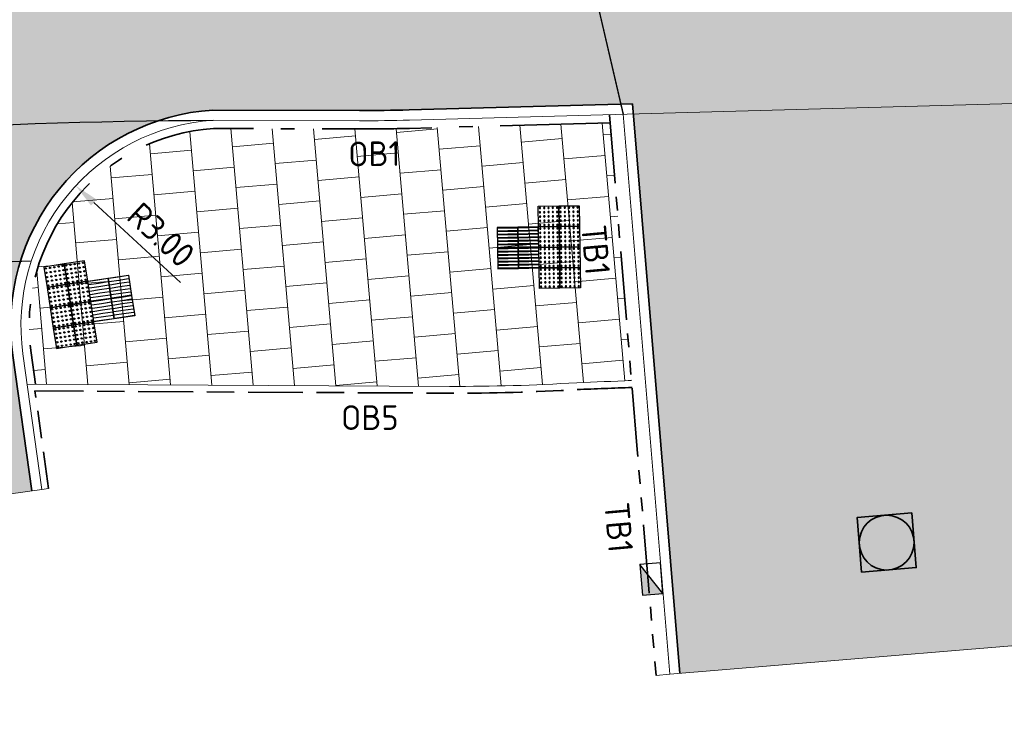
# Model space of a CAD drawing. Header units: metres. Extents: x 196651 to 397723, y 354703 to 710691.
# Tile 158 of 256: x 197858 to 197872, y 356116 to 356126. Entities that reach past the tile are written whole.
import ezdxf
from ezdxf.enums import TextEntityAlignment as Align

# ---------------------------------------------------------------- set-up
doc = ezdxf.new("R2010")
doc.units = ezdxf.units.M
doc.header["$MEASUREMENT"] = 0
for name, pattern in [('VH-OPSLUITBAND_100X200', [16, 8, -2, 4, -2]), ('VH-OPSLUITBAND_120X250', [26, 16, -4, 2, -4]), ('VH-TROTTOIRBAND_180-200', [20, 10, -2, 2, -2, 2, -2])]:
    doc.linetypes.add(name, pattern=pattern)
for name, color, linetype, lineweight in [('N-WE-GR-GRAS_BERM-A', 86, 'Continuous', 5), ('N-WE-RI-PUT_OPHOOGTEBRENGEN-G', 7, 'Continuous', 35), ('N-WE-VH-GOOT_TEGEL-G', 170, 'Continuous', 35), ('N-WE-VH-KANTOPSLUITING_OPSLUITBAND_100X200-G', 5, 'VH-OPSLUITBAND_100X200', 35), ('N-WE-VH-KANTOPSLUITING_OPSLUITBAND_120X250-G', 5, 'VH-OPSLUITBAND_120X250', 35), ('N-WE-VH-KANTOPSLUITING_TEKST-T', 7, 'VH-OPSLUITBAND_100X200', 35), ('N-WE-VH-KANTOPSLUITING_TROTTOIRBAND_180 200-G', 6, 'VH-TROTTOIRBAND_180-200', 35), ('N-WE-VH-KANTVERHARDING-G', 1, 'Continuous', 5), ('N-WE-VH-VERHARDING_ASFALT_DEKLAAG-G_ZWART', 252, 'Continuous', 5), ('N-WE-VH-VERHARDING_TEGEL-A', 252, 'Continuous', 5), ('N-WE-VH-VERKEERSTEGEL-GELEIDETEGEL-S', 5, 'Continuous', 25), ('N-WE-VH-VERKEERSTEGEL-NOPPENTEGEL-S', 5, 'Continuous', 25), ('X-XX-AL-AANPIJLING-M', 7, 'Continuous', 18)]:
    doc.layers.add(name, color=color, linetype=linetype, lineweight=lineweight)
doc.layers.add('N-WE-RI-HWA_KOLK_TROTTOIR-S', color=150, linetype='Continuous')
doc.layers.add('N-WE-VH-VERHARDING_ASFALT_COATING_ROOD-G', color=7, linetype='Continuous', lineweight=5, true_color=0xffa8a8)
doc.layers.add('N-WE-VH-VERHARDING_ASFALT_DEKLAAG-G_ROOD', color=7, linetype='Continuous', lineweight=5, true_color=0xbf4040)
doc.layers.add('X-XX-AL-HULPLIJNEN', color=4, linetype='Continuous', lineweight=25, plot=False)
doc.styles.add('NLCS-ISO', font='NLCS-ISO.ttf')
doc.styles.add('NLCS-ISO-M200-T18', font='NLCS-ISO.ttf')
doc.dimstyles.new('NLCS-M200-T18-PIJL', dxfattribs={"dimscale": 0.2, "dimtxt": 1.799999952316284, "dimasz": 1.8, "dimexe": 2, "dimexo": 2, "dimgap": 0.7, "dimtad": 1, "dimzin": 0, "dimdsep": 46, "dimtxsty": 'NLCS-ISO-M200-T18', "dimcen": 0, "dimdle": 2, "dimse1": 1, "dimse2": 1, "dimclrd": 256, "dimclre": 256, "dimclrt": 256, "dimadec": 1, "dimazin": 0, "dimtfac": 1, "dimtofl": 0, "dimtmove": 1, "dimatfit": 0, "dimfxl": 2, "dimfxlon": 1, "dimtfillclr": 254, "dimtolj": 1, "dimtzin": 0, "dimlwd": 18, "dimlwe": 18, "dimarcsym": 0})

# ---------------------------------------------------------------- blocks, each defined once
blk = doc.blocks.new('N-SRI-HWA-KOLK_TROTTOIR-SO')
blk.add_hatch(color=256).paths.add_polyline_path([(1.125000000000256, 0.7499999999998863), (-1.124999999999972, 0.7499999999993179), (-1.124999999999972, -0.7499999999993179)])
blk.add_line((-1.124999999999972, -0.7499999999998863), (1.124999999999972, 0.7499999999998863))
at = {"flags": 128}
blk.add_lwpolyline([(-1.124999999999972, -0.7499999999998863), (1.124999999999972, -0.7499999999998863), (1.124999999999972, 0.7499999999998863), (-1.124999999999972, 0.7499999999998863)], close=True, dxfattribs=at)
blk = doc.blocks.new('TEKST TB')
at = {"style": 'NLCS-ISO'}
blk.add_attdef('TEKST_TROTTOIRBANDEN', text='', height=0.36, rotation=0.340705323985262, dxfattribs=at).set_placement((0, 0), align=Align.BOTTOM_CENTER)
blk = doc.blocks.new('*U2086')
at = {"flags": 128}
for points in [[(0.3000000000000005, 0.3), (0.3000000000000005, 0.6000000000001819), (0.6000000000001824, 0.6000000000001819), (0.6000000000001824, 0.3000000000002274)], [(0.6000000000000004, 0.3), (0.6000000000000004, 0.6000000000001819), (0.9000000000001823, 0.6000000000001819), (0.9000000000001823, 0.3000000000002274)], [(0.3000000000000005, -5.048709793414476e-29), (0.3000000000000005, 0.3000000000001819), (0.6000000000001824, 0.3000000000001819), (0.6000000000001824, 2.27373675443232e-13)], [(0.6000000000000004, -5.048709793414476e-29), (0.6000000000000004, 0.3000000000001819), (0.9000000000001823, 0.3000000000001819), (0.9000000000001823, 2.27373675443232e-13)]]:
    blk.add_lwpolyline(points, close=True, dxfattribs=at)
for points in [[(0.3045000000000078, 0.5954999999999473, -0.4142135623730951), (0.3070000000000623, 0.5980000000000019), (0.4475000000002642, 0.5980000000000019)], [(0.4475000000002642, 0.5930000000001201), (0.3070000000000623, 0.5930000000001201, -0.414213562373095), (0.3045000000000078, 0.5955000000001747), (0.3045000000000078, 0.5954999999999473)], [(0.4475000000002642, 0.5980000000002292), (0.5930000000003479, 0.5980000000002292, -0.4142135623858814), (0.5955000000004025, 0.5955000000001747), (0.5955000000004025, 0.5955000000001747, -0.4142135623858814), (0.5930000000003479, 0.5930000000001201), (0.4475000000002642, 0.5930000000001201)], [(0.6045000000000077, 0.5954999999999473, -0.4142135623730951), (0.6070000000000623, 0.5980000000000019), (0.7475000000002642, 0.5980000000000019)], [(0.7475000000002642, 0.5930000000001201), (0.6070000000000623, 0.5930000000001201, -0.414213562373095), (0.6045000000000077, 0.5955000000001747), (0.6045000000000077, 0.5954999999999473)], [(0.7475000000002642, 0.5980000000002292), (0.8930000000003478, 0.5980000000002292, -0.4142135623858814), (0.8955000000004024, 0.5955000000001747), (0.8955000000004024, 0.5955000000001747, -0.4142135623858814), (0.8930000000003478, 0.5930000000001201), (0.7475000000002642, 0.5930000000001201)], [(0.3045000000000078, 0.547000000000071, -0.4142135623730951), (0.3070000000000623, 0.5495000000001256), (0.4475000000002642, 0.5495000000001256)], [(0.4475000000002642, 0.5445000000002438), (0.3070000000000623, 0.5445000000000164, -0.414213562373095), (0.3045000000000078, 0.547000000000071), (0.3045000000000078, 0.547000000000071)], [(0.3045000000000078, 0.4984999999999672, -0.4142135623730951), (0.3070000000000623, 0.5010000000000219), (0.4475000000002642, 0.5010000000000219)], [(0.4475000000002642, 0.4960000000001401), (0.3070000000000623, 0.4960000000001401, -0.414213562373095), (0.3045000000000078, 0.4985000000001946), (0.3045000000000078, 0.4984999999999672)], [(0.3045000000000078, 0.4500000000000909, -0.4142135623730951), (0.3070000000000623, 0.4525000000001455), (0.4475000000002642, 0.4525000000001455)], [(0.4475000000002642, 0.4475000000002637), (0.3070000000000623, 0.4475000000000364, -0.414213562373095), (0.3045000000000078, 0.4500000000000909), (0.3045000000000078, 0.4500000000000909)], [(0.4475000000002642, 0.5495000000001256), (0.5930000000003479, 0.5495000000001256, -0.4142135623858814), (0.5955000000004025, 0.547000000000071), (0.5955000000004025, 0.5470000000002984, -0.4142135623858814), (0.5930000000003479, 0.5445000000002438), (0.4475000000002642, 0.5445000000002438)], [(0.4475000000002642, 0.5010000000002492), (0.5930000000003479, 0.5010000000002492, -0.4142135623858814), (0.5955000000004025, 0.4985000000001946), (0.5955000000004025, 0.4985000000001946, -0.4142135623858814), (0.5930000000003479, 0.4960000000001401), (0.4475000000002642, 0.4960000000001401)], [(0.4475000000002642, 0.4525000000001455), (0.5930000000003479, 0.4525000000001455, -0.4142135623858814), (0.5955000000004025, 0.4500000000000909), (0.5955000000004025, 0.4500000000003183, -0.4142135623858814), (0.5930000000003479, 0.4475000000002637), (0.4475000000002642, 0.4475000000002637)], [(0.6045000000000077, 0.547000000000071, -0.4142135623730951), (0.6070000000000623, 0.5495000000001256), (0.7475000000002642, 0.5495000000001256)], [(0.7475000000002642, 0.5445000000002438), (0.6070000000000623, 0.5445000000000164, -0.414213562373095), (0.6045000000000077, 0.547000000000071), (0.6045000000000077, 0.547000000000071)], [(0.6045000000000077, 0.4984999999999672, -0.4142135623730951), (0.6070000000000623, 0.5010000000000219), (0.7475000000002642, 0.5010000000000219)], [(0.7475000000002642, 0.4960000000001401), (0.6070000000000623, 0.4960000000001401, -0.414213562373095), (0.6045000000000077, 0.4985000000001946), (0.6045000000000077, 0.4984999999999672)], [(0.6045000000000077, 0.4500000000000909, -0.4142135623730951), (0.6070000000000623, 0.4525000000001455), (0.7475000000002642, 0.4525000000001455)], [(0.7475000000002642, 0.4475000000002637), (0.6070000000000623, 0.4475000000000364, -0.414213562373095), (0.6045000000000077, 0.4500000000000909), (0.6045000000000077, 0.4500000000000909)], [(0.7475000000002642, 0.5495000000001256), (0.8930000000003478, 0.5495000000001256, -0.4142135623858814), (0.8955000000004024, 0.547000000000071), (0.8955000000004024, 0.5470000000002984, -0.4142135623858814), (0.8930000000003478, 0.5445000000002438), (0.7475000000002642, 0.5445000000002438)], [(0.7475000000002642, 0.5010000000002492), (0.8930000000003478, 0.5010000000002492, -0.4142135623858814), (0.8955000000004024, 0.4985000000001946), (0.8955000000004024, 0.4985000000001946, -0.4142135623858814), (0.8930000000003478, 0.4960000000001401), (0.7475000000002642, 0.4960000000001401)], [(0.7475000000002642, 0.4525000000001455), (0.8930000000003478, 0.4525000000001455, -0.4142135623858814), (0.8955000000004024, 0.4500000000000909), (0.8955000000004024, 0.4500000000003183, -0.4142135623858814), (0.8930000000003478, 0.4475000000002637), (0.7475000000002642, 0.4475000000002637)], [(0.3045000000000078, 0.4014999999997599, -0.4142135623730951), (0.3070000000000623, 0.4039999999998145), (0.4475000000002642, 0.4040000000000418)], [(0.4475000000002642, 0.3990000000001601), (0.3070000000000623, 0.3989999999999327, -0.414213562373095), (0.3045000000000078, 0.4014999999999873), (0.3045000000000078, 0.4014999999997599)], [(0.3045000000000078, 0.3529999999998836, -0.4142135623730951), (0.3070000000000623, 0.3554999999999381), (0.4475000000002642, 0.3554999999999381)], [(0.4475000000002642, 0.3505000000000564), (0.3070000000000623, 0.350499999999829, -0.414213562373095), (0.3045000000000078, 0.3529999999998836), (0.3045000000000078, 0.3529999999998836)], [(0.3045000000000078, 0.3044999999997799, -0.4142135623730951), (0.3070000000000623, 0.3069999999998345), (0.4475000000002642, 0.3070000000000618)], [(0.4475000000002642, 0.3019999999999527), (0.3070000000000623, 0.3019999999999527, -0.414213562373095), (0.3045000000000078, 0.3045000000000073), (0.3045000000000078, 0.3044999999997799)], [(0.3045000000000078, 0.2954999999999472, -0.4142135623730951), (0.3070000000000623, 0.2980000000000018), (0.4475000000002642, 0.2980000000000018)], [(0.4475000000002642, 0.2930000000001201), (0.3070000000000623, 0.2930000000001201, -0.414213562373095), (0.3045000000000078, 0.2955000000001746), (0.3045000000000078, 0.2954999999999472)], [(0.4475000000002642, 0.4040000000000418), (0.5930000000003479, 0.4040000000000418, -0.4142135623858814), (0.5955000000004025, 0.4014999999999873), (0.5955000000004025, 0.4015000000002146, -0.4142135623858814), (0.5930000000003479, 0.3990000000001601), (0.4475000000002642, 0.3990000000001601)], [(0.4475000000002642, 0.3554999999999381), (0.5930000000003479, 0.3555000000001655, -0.4142135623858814), (0.5955000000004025, 0.3530000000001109), (0.5955000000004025, 0.3530000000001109, -0.4142135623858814), (0.5930000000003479, 0.3505000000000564), (0.4475000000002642, 0.3505000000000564)], [(0.4475000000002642, 0.3070000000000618), (0.5930000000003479, 0.3070000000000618, -0.4142135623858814), (0.5955000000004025, 0.3045000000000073), (0.5955000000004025, 0.3045000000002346, -0.4142135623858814), (0.5930000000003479, 0.3020000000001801), (0.4475000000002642, 0.3019999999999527)], [(0.4475000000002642, 0.2980000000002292), (0.5930000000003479, 0.2980000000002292, -0.4142135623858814), (0.5955000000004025, 0.2955000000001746), (0.5955000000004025, 0.2955000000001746, -0.4142135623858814), (0.5930000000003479, 0.2930000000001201), (0.4475000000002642, 0.2930000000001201)], [(0.6045000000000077, 0.4014999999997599, -0.4142135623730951), (0.6070000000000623, 0.4039999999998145), (0.7475000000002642, 0.4040000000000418)], [(0.7475000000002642, 0.3990000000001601), (0.6070000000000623, 0.3989999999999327, -0.414213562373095), (0.6045000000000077, 0.4014999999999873), (0.6045000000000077, 0.4014999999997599)], [(0.6045000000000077, 0.3529999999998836, -0.4142135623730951), (0.6070000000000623, 0.3554999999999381), (0.7475000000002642, 0.3554999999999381)], [(0.7475000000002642, 0.3505000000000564), (0.6070000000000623, 0.350499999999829, -0.414213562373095), (0.6045000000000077, 0.3529999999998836), (0.6045000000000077, 0.3529999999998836)], [(0.6045000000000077, 0.3044999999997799, -0.4142135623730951), (0.6070000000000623, 0.3069999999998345), (0.7475000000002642, 0.3070000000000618)], [(0.7475000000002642, 0.3019999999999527), (0.6070000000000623, 0.3019999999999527, -0.414213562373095), (0.6045000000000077, 0.3045000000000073), (0.6045000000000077, 0.3044999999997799)], [(0.6045000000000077, 0.2954999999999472, -0.4142135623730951), (0.6070000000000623, 0.2980000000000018), (0.7475000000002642, 0.2980000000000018)], [(0.7475000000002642, 0.2930000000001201), (0.6070000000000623, 0.2930000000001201, -0.414213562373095), (0.6045000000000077, 0.2955000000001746), (0.6045000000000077, 0.2954999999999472)], [(0.7475000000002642, 0.4040000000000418), (0.8930000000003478, 0.4040000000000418, -0.4142135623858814), (0.8955000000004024, 0.4014999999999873), (0.8955000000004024, 0.4015000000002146, -0.4142135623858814), (0.8930000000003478, 0.3990000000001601), (0.7475000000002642, 0.3990000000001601)], [(0.7475000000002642, 0.3554999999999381), (0.8930000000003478, 0.3555000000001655, -0.4142135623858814), (0.8955000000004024, 0.3530000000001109), (0.8955000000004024, 0.3530000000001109, -0.4142135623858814), (0.8930000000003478, 0.3505000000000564), (0.7475000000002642, 0.3505000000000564)], [(0.7475000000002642, 0.3070000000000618), (0.8930000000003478, 0.3070000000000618, -0.4142135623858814), (0.8955000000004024, 0.3045000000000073), (0.8955000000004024, 0.3045000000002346, -0.4142135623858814), (0.8930000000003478, 0.3020000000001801), (0.7475000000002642, 0.3019999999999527)], [(0.7475000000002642, 0.2980000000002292), (0.8930000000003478, 0.2980000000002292, -0.4142135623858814), (0.8955000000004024, 0.2955000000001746), (0.8955000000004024, 0.2955000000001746, -0.4142135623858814), (0.8930000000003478, 0.2930000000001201), (0.7475000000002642, 0.2930000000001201)], [(0.3045000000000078, 0.2470000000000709, -0.4142135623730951), (0.3070000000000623, 0.2495000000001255), (0.4475000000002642, 0.2495000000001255)], [(0.4475000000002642, 0.2445000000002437), (0.3070000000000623, 0.2445000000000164, -0.414213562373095), (0.3045000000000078, 0.2470000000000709), (0.3045000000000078, 0.2470000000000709)], [(0.3045000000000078, 0.1984999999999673, -0.4142135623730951), (0.3070000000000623, 0.2010000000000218), (0.4475000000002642, 0.2010000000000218)], [(0.4475000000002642, 0.1960000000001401), (0.3070000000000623, 0.1960000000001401, -0.414213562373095), (0.3045000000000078, 0.1985000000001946), (0.3045000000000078, 0.1984999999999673)], [(0.3045000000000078, 0.1500000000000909, -0.4142135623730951), (0.3070000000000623, 0.1525000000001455), (0.4475000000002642, 0.1525000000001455)], [(0.4475000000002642, 0.1475000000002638), (0.3070000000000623, 0.1475000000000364, -0.414213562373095), (0.3045000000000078, 0.1500000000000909), (0.3045000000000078, 0.1500000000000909)], [(0.4475000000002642, 0.2495000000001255), (0.5930000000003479, 0.2495000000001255, -0.4142135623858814), (0.5955000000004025, 0.2470000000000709), (0.5955000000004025, 0.2470000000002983, -0.4142135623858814), (0.5930000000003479, 0.2445000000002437), (0.4475000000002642, 0.2445000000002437)], [(0.4475000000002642, 0.2010000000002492), (0.5930000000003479, 0.2010000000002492, -0.4142135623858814), (0.5955000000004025, 0.1985000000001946), (0.5955000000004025, 0.1985000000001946, -0.4142135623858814), (0.5930000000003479, 0.1960000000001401), (0.4475000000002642, 0.1960000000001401)], [(0.4475000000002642, 0.1525000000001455), (0.5930000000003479, 0.1525000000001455, -0.4142135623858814), (0.5955000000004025, 0.1500000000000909), (0.5955000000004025, 0.1500000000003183, -0.4142135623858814), (0.5930000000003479, 0.1475000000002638), (0.4475000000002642, 0.1475000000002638)], [(0.6045000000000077, 0.2470000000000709, -0.4142135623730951), (0.6070000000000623, 0.2495000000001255), (0.7475000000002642, 0.2495000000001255)], [(0.7475000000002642, 0.2445000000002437), (0.6070000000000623, 0.2445000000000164, -0.414213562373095), (0.6045000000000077, 0.2470000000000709), (0.6045000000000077, 0.2470000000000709)], [(0.6045000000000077, 0.1984999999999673, -0.4142135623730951), (0.6070000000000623, 0.2010000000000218), (0.7475000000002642, 0.2010000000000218)], [(0.7475000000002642, 0.1960000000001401), (0.6070000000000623, 0.1960000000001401, -0.414213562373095), (0.6045000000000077, 0.1985000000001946), (0.6045000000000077, 0.1984999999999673)], [(0.6045000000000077, 0.1500000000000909, -0.4142135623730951), (0.6070000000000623, 0.1525000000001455), (0.7475000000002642, 0.1525000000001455)], [(0.7475000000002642, 0.1475000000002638), (0.6070000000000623, 0.1475000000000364, -0.414213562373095), (0.6045000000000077, 0.1500000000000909), (0.6045000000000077, 0.1500000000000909)], [(0.7475000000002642, 0.2495000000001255), (0.8930000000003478, 0.2495000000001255, -0.4142135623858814), (0.8955000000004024, 0.2470000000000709), (0.8955000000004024, 0.2470000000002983, -0.4142135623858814), (0.8930000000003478, 0.2445000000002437), (0.7475000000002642, 0.2445000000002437)], [(0.7475000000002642, 0.2010000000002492), (0.8930000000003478, 0.2010000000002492, -0.4142135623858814), (0.8955000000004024, 0.1985000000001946), (0.8955000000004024, 0.1985000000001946, -0.4142135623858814), (0.8930000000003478, 0.1960000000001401), (0.7475000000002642, 0.1960000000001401)], [(0.7475000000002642, 0.1525000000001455), (0.8930000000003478, 0.1525000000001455, -0.4142135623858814), (0.8955000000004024, 0.1500000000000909), (0.8955000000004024, 0.1500000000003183, -0.4142135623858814), (0.8930000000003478, 0.1475000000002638), (0.7475000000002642, 0.1475000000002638)], [(0.3045000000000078, 0.1014999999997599, -0.4142135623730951), (0.3070000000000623, 0.1039999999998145), (0.4475000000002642, 0.1040000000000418)], [(0.4475000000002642, 0.09900000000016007), (0.3070000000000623, 0.0989999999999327, -0.414213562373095), (0.3045000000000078, 0.1014999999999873), (0.3045000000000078, 0.1014999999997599)], [(0.3045000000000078, 0.05299999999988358, -0.4142135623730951), (0.3070000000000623, 0.05549999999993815), (0.4475000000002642, 0.05549999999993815)], [(0.4475000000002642, 0.05050000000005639), (0.3070000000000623, 0.05049999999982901, -0.414213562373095), (0.3045000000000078, 0.05299999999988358), (0.3045000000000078, 0.05299999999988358)], [(0.3045000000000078, 0.004499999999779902, -0.4142135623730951), (0.3070000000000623, 0.006999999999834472), (0.4475000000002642, 0.007000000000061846)], [(0.4475000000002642, 0.001999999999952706), (0.3070000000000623, 0.001999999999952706, -0.414213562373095), (0.3045000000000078, 0.004500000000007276), (0.3045000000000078, 0.004499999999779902)], [(0.4475000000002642, 0.1040000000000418), (0.5930000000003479, 0.1040000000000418, -0.4142135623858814), (0.5955000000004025, 0.1014999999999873), (0.5955000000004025, 0.1015000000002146, -0.4142135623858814), (0.5930000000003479, 0.09900000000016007), (0.4475000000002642, 0.09900000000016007)], [(0.4475000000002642, 0.05549999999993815), (0.5930000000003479, 0.05550000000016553, -0.4142135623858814), (0.5955000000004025, 0.05300000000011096), (0.5955000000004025, 0.05300000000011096, -0.4142135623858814), (0.5930000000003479, 0.05050000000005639), (0.4475000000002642, 0.05050000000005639)], [(0.4475000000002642, 0.007000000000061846), (0.5930000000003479, 0.007000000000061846, -0.4142135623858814), (0.5955000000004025, 0.004500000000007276), (0.5955000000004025, 0.00450000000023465, -0.4142135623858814), (0.5930000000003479, 0.00200000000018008), (0.4475000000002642, 0.001999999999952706)], [(0.6045000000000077, 0.1014999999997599, -0.4142135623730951), (0.6070000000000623, 0.1039999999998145), (0.7475000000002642, 0.1040000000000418)], [(0.7475000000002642, 0.09900000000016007), (0.6070000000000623, 0.0989999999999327, -0.414213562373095), (0.6045000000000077, 0.1014999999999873), (0.6045000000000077, 0.1014999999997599)], [(0.6045000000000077, 0.05299999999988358, -0.4142135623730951), (0.6070000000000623, 0.05549999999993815), (0.7475000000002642, 0.05549999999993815)], [(0.7475000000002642, 0.05050000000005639), (0.6070000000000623, 0.05049999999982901, -0.414213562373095), (0.6045000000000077, 0.05299999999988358), (0.6045000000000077, 0.05299999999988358)], [(0.6045000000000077, 0.004499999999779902, -0.4142135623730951), (0.6070000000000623, 0.006999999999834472), (0.7475000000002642, 0.007000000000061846)], [(0.7475000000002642, 0.001999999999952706), (0.6070000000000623, 0.001999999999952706, -0.414213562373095), (0.6045000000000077, 0.004500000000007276), (0.6045000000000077, 0.004499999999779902)], [(0.7475000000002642, 0.1040000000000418), (0.8930000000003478, 0.1040000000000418, -0.4142135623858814), (0.8955000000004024, 0.1014999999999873), (0.8955000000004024, 0.1015000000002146, -0.4142135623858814), (0.8930000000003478, 0.09900000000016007), (0.7475000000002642, 0.09900000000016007)], [(0.7475000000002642, 0.05549999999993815), (0.8930000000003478, 0.05550000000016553, -0.4142135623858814), (0.8955000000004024, 0.05300000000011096), (0.8955000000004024, 0.05300000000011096, -0.4142135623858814), (0.8930000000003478, 0.05050000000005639), (0.7475000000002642, 0.05050000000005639)], [(0.7475000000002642, 0.007000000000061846), (0.8930000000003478, 0.007000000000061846, -0.4142135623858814), (0.8955000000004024, 0.004500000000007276), (0.8955000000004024, 0.00450000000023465, -0.4142135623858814), (0.8930000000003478, 0.00200000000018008), (0.7475000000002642, 0.001999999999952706)]]:
    blk.add_lwpolyline(points, format="xyb", dxfattribs=at)
blk = doc.blocks.new('*U2076')
for centre in [(0.02500000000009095, 0.2750000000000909), (0.02500000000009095, 0.2125000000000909), (0.02500000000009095, 0.1500000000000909), (0.08750000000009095, 0.2750000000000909), (0.08750000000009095, 0.2125000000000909), (0.08750000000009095, 0.1500000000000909), (0.1500000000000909, 0.2750000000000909), (0.1500000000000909, 0.2125000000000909), (0.1500000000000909, 0.1500000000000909), (0.2125000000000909, 0.2750000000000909), (0.2125000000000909, 0.2125000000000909), (0.2125000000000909, 0.1500000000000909), (0.2749999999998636, 0.2750000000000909), (0.2749999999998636, 0.2125000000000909), (0.2749999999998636, 0.1500000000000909), (0.3250000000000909, 0.2750000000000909), (0.3250000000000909, 0.2125000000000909), (0.3250000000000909, 0.1500000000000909), (0.3875000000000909, 0.2750000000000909), (0.3875000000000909, 0.2125000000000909), (0.3875000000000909, 0.1500000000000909), (0.4500000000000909, 0.2750000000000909), (0.4500000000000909, 0.2125000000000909), (0.4500000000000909, 0.1500000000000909), (0.5125000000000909, 0.2750000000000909), (0.5125000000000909, 0.2125000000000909), (0.5125000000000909, 0.1500000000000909), (0.5749999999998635, 0.2750000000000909), (0.5749999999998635, 0.2125000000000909), (0.5749999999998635, 0.1500000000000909), (0.6250000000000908, 0.2750000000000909), (0.6250000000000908, 0.2125000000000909), (0.6250000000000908, 0.1500000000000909), (0.6875000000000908, 0.2750000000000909), (0.6875000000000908, 0.2125000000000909), (0.6875000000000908, 0.1500000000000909), (0.7500000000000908, 0.2750000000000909), (0.7500000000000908, 0.2125000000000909), (0.7500000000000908, 0.1500000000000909), (0.8125000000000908, 0.2750000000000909), (0.8125000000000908, 0.2125000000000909), (0.8125000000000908, 0.1500000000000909), (0.8749999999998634, 0.2750000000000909), (0.8749999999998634, 0.2125000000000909), (0.8749999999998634, 0.1500000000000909), (0.9250000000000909, 0.2750000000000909), (0.9250000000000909, 0.2125000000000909), (0.9250000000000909, 0.1500000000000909), (0.9875000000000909, 0.2750000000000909), (0.9875000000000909, 0.2125000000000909), (0.9875000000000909, 0.1500000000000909), (1.050000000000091, 0.2750000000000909), (1.050000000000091, 0.2125000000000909), (1.050000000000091, 0.1500000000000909), (1.112500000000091, 0.2750000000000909), (1.112500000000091, 0.2125000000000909), (1.112500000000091, 0.1500000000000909), (1.174999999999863, 0.2750000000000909), (1.174999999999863, 0.2125000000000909), (1.174999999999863, 0.1500000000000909), (0.02500000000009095, 0.0875000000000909), (0.02500000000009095, 0.02500000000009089), (0.08750000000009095, 0.0875000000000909), (0.08750000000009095, 0.02500000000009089), (0.1500000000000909, 0.0875000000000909), (0.1500000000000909, 0.02500000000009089), (0.2125000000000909, 0.0875000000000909), (0.2125000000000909, 0.02500000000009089), (0.2749999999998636, 0.0875000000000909), (0.2749999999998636, 0.02500000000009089), (0.3250000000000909, 0.0875000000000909), (0.3250000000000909, 0.02500000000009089), (0.3875000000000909, 0.0875000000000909), (0.3875000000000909, 0.02500000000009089), (0.4500000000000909, 0.0875000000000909), (0.4500000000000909, 0.02500000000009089), (0.5125000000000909, 0.0875000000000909), (0.5125000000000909, 0.02500000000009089), (0.5749999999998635, 0.0875000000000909), (0.5749999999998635, 0.02500000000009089), (0.6250000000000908, 0.0875000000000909), (0.6250000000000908, 0.02500000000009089), (0.6875000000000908, 0.0875000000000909), (0.6875000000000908, 0.02500000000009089), (0.7500000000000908, 0.0875000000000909), (0.7500000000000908, 0.02500000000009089), (0.8125000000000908, 0.0875000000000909), (0.8125000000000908, 0.02500000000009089), (0.8749999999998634, 0.0875000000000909), (0.8749999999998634, 0.02500000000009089), (0.9250000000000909, 0.0875000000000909), (0.9250000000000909, 0.02500000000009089), (0.9875000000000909, 0.0875000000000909), (0.9875000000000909, 0.02500000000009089), (1.050000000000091, 0.0875000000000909), (1.050000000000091, 0.02500000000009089), (1.112500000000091, 0.0875000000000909), (1.112500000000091, 0.02500000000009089), (1.174999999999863, 0.0875000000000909), (1.174999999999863, 0.02500000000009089), (0.02500000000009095, -0.02499999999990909), (0.02500000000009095, -0.0874999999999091), (0.02500000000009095, -0.1499999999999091), (0.08750000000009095, -0.02499999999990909), (0.08750000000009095, -0.0874999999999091), (0.08750000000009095, -0.1499999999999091), (0.1500000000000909, -0.02499999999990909), (0.1500000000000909, -0.0874999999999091), (0.1500000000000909, -0.1499999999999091), (0.2125000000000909, -0.02499999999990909), (0.2125000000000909, -0.0874999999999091), (0.2125000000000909, -0.1499999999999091), (0.2749999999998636, -0.02499999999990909), (0.2749999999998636, -0.0874999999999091), (0.2749999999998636, -0.1499999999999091), (0.3250000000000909, -0.02499999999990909), (0.3250000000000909, -0.0874999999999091), (0.3250000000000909, -0.1499999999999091), (0.3875000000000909, -0.02499999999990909), (0.3875000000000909, -0.0874999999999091), (0.3875000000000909, -0.1499999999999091), (0.4500000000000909, -0.02499999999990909), (0.4500000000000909, -0.0874999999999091), (0.4500000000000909, -0.1499999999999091), (0.5125000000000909, -0.02499999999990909), (0.5125000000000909, -0.0874999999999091), (0.5125000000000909, -0.1499999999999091), (0.5749999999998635, -0.02499999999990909), (0.5749999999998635, -0.0874999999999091), (0.5749999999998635, -0.1499999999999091), (0.6250000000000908, -0.02499999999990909), (0.6250000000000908, -0.0874999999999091), (0.6250000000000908, -0.1499999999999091), (0.6875000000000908, -0.02499999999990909), (0.6875000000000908, -0.0874999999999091), (0.6875000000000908, -0.1499999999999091), (0.7500000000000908, -0.02499999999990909), (0.7500000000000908, -0.0874999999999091), (0.7500000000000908, -0.1499999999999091), (0.8125000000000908, -0.02499999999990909), (0.8125000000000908, -0.0874999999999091), (0.8125000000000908, -0.1499999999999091), (0.8749999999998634, -0.02499999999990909), (0.8749999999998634, -0.0874999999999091), (0.8749999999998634, -0.1499999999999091), (0.9250000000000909, -0.02499999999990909), (0.9250000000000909, -0.0874999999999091), (0.9250000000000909, -0.1499999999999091), (0.9875000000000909, -0.02499999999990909), (0.9875000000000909, -0.0874999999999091), (0.9875000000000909, -0.1499999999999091), (1.050000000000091, -0.02499999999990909), (1.050000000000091, -0.0874999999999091), (1.050000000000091, -0.1499999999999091), (1.112500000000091, -0.02499999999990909), (1.112500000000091, -0.0874999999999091), (1.112500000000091, -0.1499999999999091), (1.174999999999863, -0.02499999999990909), (1.174999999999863, -0.0874999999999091), (1.174999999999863, -0.1499999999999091), (0.02500000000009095, -0.2124999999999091), (0.02500000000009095, -0.2749999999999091), (0.08750000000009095, -0.2124999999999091), (0.08750000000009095, -0.2749999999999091), (0.1500000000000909, -0.2124999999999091), (0.1500000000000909, -0.2749999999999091), (0.2125000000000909, -0.2124999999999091), (0.2125000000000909, -0.2749999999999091), (0.2749999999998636, -0.2124999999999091), (0.2749999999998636, -0.2749999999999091), (0.3250000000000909, -0.2124999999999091), (0.3250000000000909, -0.2749999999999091), (0.3875000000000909, -0.2124999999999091), (0.3875000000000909, -0.2749999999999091), (0.4500000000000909, -0.2124999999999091), (0.4500000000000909, -0.2749999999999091), (0.5125000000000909, -0.2124999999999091), (0.5125000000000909, -0.2749999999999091), (0.5749999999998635, -0.2124999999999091), (0.5749999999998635, -0.2749999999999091), (0.6250000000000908, -0.2124999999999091), (0.6250000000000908, -0.2749999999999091), (0.6875000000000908, -0.2124999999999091), (0.6875000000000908, -0.2749999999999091), (0.7500000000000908, -0.2124999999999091), (0.7500000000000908, -0.2749999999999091), (0.8125000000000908, -0.2124999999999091), (0.8125000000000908, -0.2749999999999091), (0.8749999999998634, -0.2124999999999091), (0.8749999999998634, -0.2749999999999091), (0.9250000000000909, -0.2124999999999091), (0.9250000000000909, -0.2749999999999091), (0.9875000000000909, -0.2124999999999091), (0.9875000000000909, -0.2749999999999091), (1.050000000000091, -0.2124999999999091), (1.050000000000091, -0.2749999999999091), (1.112500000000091, -0.2124999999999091), (1.112500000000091, -0.2749999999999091), (1.174999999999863, -0.2124999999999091), (1.174999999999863, -0.2749999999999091)]:
    blk.add_circle(centre, 0.01)
for points in [[(0.2999999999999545, 2.273181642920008e-13), (0.2999999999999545, 0.3000000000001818), (0, 0.3000000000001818), (0, -5.551115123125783e-17)], [(0.5999999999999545, 2.273181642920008e-13), (0.5999999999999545, 0.3000000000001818), (0.2999999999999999, 0.3000000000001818), (0.2999999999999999, -5.551115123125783e-17)], [(0.8999999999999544, 2.273181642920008e-13), (0.8999999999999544, 0.3000000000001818), (0.5999999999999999, 0.3000000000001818), (0.5999999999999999, -5.551115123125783e-17)], [(1.199999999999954, 2.273181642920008e-13), (1.199999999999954, 0.3000000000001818), (0.8999999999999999, 0.3000000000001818), (0.8999999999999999, -5.551115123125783e-17)], [(0.2999999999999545, -0.2999999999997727), (0.2999999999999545, 1.818545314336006e-13), (0, 1.818545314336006e-13), (0, -0.3)], [(0.5999999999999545, -0.2999999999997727), (0.5999999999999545, 1.818545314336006e-13), (0.2999999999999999, 1.818545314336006e-13), (0.2999999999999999, -0.3)], [(0.8999999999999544, -0.2999999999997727), (0.8999999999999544, 1.818545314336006e-13), (0.5999999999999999, 1.818545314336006e-13), (0.5999999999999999, -0.3)], [(1.199999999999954, -0.2999999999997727), (1.199999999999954, 1.818545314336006e-13), (0.8999999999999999, 1.818545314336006e-13), (0.8999999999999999, -0.3)]]:
    blk.add_3dface(points)
blk = doc.blocks.new('*D1747')
at = {"layer": 'Defpoints', "color": 0, "transparency": 16777216}
for p in [(197862.4222329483, 356132.0619275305), (197858.692572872, 356124.9845243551)]:
    blk.add_point(p, dxfattribs=at)
at = {"layer": 'X-XX-AL-AANPIJLING-M', "linetype": 'Continuous', "lineweight": 18, "transparency": 16777216}
blk.add_line((197861.4525213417, 356130.2218027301), (197862.2543982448, 356131.7434443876), dxfattribs=at)
at = {"layer": 'X-XX-AL-AANPIJLING-M', "transparency": 16777216}
blk.add_solid([(197862.201317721, 356131.7714168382), (197862.3074787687, 356131.715471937), (197862.4222329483, 356132.0619275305)], dxfattribs=at)
at = {"layer": 'X-XX-AL-AANPIJLING-M', "transparency": 16777216, "insert": (197861.4864463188, 356130.9725683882), "char_height": 0.3599999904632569, "attachment_point": 5, "rotation": 62.21160197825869, "style": 'NLCS-ISO-M200-T18'}
blk.add_mtext('\\A1;R8.00', dxfattribs=at)
blk = doc.blocks.new('*D1748')
at = {"layer": 'Defpoints', "color": 0, "transparency": 16777216}
for p in [(197858.7429821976, 356123.9165973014), (197860.9439180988, 356121.8779994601)]:
    blk.add_point(p, dxfattribs=at)
at = {"layer": 'X-XX-AL-AANPIJLING-M', "linetype": 'Continuous', "lineweight": 18, "transparency": 16777216}
blk.add_line((197860.2689644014, 356122.5031694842), (197859.0070945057, 356123.6719655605), dxfattribs=at)
at = {"layer": 'X-XX-AL-AANPIJLING-M', "transparency": 16777216}
blk.add_solid([(197859.0478664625, 356123.7159842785), (197858.9663225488, 356123.6279468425), (197858.7429821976, 356123.9165973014)], dxfattribs=at)
at = {"layer": 'X-XX-AL-AANPIJLING-M', "transparency": 16777216, "insert": (197859.9875360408, 356123.2000181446), "char_height": 0.3599999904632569, "attachment_point": 5, "rotation": 317.1928693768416, "style": 'NLCS-ISO-M200-T18'}
blk.add_mtext('\\A1;R3.00', dxfattribs=at)
blk = doc.blocks.new('OP HOOGTE BRENGEN PUT')
at = {"layer": 'N-WE-RI-PUT_OPHOOGTEBRENGEN-G', "flags": 128}
blk.add_lwpolyline([(-0.4000000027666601, -0.3999999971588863), (-0.4000000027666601, 0.400000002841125), (0.3999999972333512, 0.400000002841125), (0.3999999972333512, -0.3999999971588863)], close=True, dxfattribs=at)
at = {"layer": 'N-WE-RI-PUT_OPHOOGTEBRENGEN-G'}
blk.add_circle((0, 0), 0.4, dxfattribs=at)

msp = doc.modelspace()

# ---------------------------------------------------------------- hatches: boundary and pattern name
at = {"layer": 'N-WE-GR-GRAS_BERM-A'}
h = msp.add_hatch(dxfattribs=at)
h.set_pattern_fill('AGR-GRAS_01', color=256, scale=0.04, pattern_type=2)
h.set_pattern_definition([(0, (0, 0), (1, 1), [0.12, -0.8]), (45, (0.4, 0.2), (-0.1131370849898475, 1.866761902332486), [0.12, -0.8]), (29.99999999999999, (0.08, 0.12), (0.2274613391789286, 1.286025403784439), [0.12, -0.8]), (15, (0.32, 0.48), (0.3856270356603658, 0.7244941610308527), [0.12, -0.8]), (135, (0.16, 2), (-0.02828427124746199, -0.6505382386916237), [0.12, -0.8]), (150, (1.2, 0.4), (0.2156921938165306, -0.5864101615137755), [0.12, -0.8]), (165, (0.24, 0.04), (0.1434520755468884, -0.7010146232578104), [0.12, -0.8]), (85, (0.4, 0.4), (-0.872677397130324, 1.040016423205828), [0.12, -0.8]), (99.99999999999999, (0, 0), (-1.112117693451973, 0.7787131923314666), [0.12, -0.7999999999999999])])
h.paths.add_polyline_path([(197845.7693521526, 356127.0126169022, -0.01251229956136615), (197852.5700246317, 356128.260505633, -0.04322420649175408), (197856.0302609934, 356128.5033208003), (197863.8729538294, 356128.4622857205, 0.008250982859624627), (197864.5296456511, 356128.4696865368), (197865.6549562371, 356128.5009455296, 0.3122208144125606), (197857.8563610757, 356132.7395710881), (197856.2032742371, 356132.5613219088, 0.06128712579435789), (197825.1573296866, 356125.2975495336, 0.003350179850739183), (197823.3688299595, 356124.626484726), (197822.5285165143, 356124.3013626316), (197824.1628613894, 356120.6087043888, -0.04084304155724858)])
at = {"layer": 'N-WE-VH-VERHARDING_ASFALT_COATING_ROOD-G'}
msp.add_hatch(color=256, dxfattribs=at).paths.add_polyline_path([(197874.65041376, 356128.500725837), (197874.4488382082, 356128.4951264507, -0.005025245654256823), (197874.5105007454, 356128.6468971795), (197866.0864078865, 356128.4128918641, -0.004988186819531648), (197866.1533364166, 356128.2646931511), (197865.9574476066, 356128.2592517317), (197866.6876913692, 356125.1090431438), (197866.8599709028, 356125.1138178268), (197866.8724258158, 356124.9641054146), (197873.8871948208, 356125.1585179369, -0.004601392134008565), (197873.8822257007, 356125.3084378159), (197874.0648629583, 356125.3134995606)])
at = {"layer": 'N-WE-VH-VERHARDING_ASFALT_DEKLAAG-G_ROOD'}
h = msp.add_hatch(color=256, dxfattribs=at)
edge = h.paths.add_edge_path()
edge.add_line((197866.6876913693, 356125.1090431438), (197865.9574476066, 356128.2592517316))
edge.add_line((197865.9574476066, 356128.2592517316), (197864.5365875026, 356128.2197829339))
edge.add_arc((197863.977074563, 356148.3620131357), 20.14999980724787, 269.7002157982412, 271.59115887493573, ccw=False)
edge.add_line((197863.8716457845, 356128.2122891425), (197856.0275605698, 356128.2533315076))
edge.add_arc((197855.7019123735, 356108.4060029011), 19.84999998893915, 89.05999474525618, 98.96408463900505)
edge.add_arc((197874.0990260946, 355991.7780855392), 137.9199999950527, 98.96408464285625, 112.0829259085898)
edge.add_arc((197821.4399698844, 356121.5726489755), 2.149999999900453, 203.7056720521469, 292.0829259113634, ccw=False)
edge.add_line((197819.4713808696, 356120.7082663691), (197818.5164429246, 356122.8830907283))
edge.add_arc((197874.3392932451, 355991.5005495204), 142.7500008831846, 113.020050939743, 113.8738483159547)
edge.add_line((197816.5649063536, 356122.0366861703), (197815.1200253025, 356121.3971918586))
edge.add_line((197815.1200253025, 356121.3971918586), (197816.1265725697, 356119.1229869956))
edge.add_arc((197814.1605291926, 356118.2528298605), 2.150000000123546, -62.30398861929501, 23.87384831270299, ccw=False)
edge.add_line((197815.1598070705, 356116.3491639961), (197805.3096389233, 356111.1785847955))
edge.add_line((197805.3096389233, 356111.1785847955), (197806.6159174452, 356108.2502007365))
edge.add_line((197806.6159174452, 356108.2502007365), (197817.1596978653, 356113.7848729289))
edge.add_arc((197839.3390189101, 356071.532345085), 47.71999990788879, 113.54944430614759, 117.69601138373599, ccw=False)
edge.add_arc((197874.0990260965, 355991.7780855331), 134.7200000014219, 100.14312888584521, 113.54944431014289, ccw=False)
edge.add_arc((197850.9285291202, 356121.2917642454), 3.149999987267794, 71.43961258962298, 100.14312883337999, ccw=False)
edge.add_line((197851.9311866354, 356124.2779286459), (197859.7840679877, 356124.8066933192))
edge.add_arc((197860.9439181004, 356121.8779994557), 3.150000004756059, 93.68950359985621, 111.60504281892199, ccw=False)
edge.add_line((197860.7412171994, 356125.0214708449), (197862.881192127, 356125.0146830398))
edge.add_arc((197862.9552558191, 356148.3645655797), 23.35000000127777, 269.8182636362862, 271.5875314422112)
edge.add_line((197863.6021466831, 356125.0235280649), (197866.6876913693, 356125.1090431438))
h = msp.add_hatch(color=256, dxfattribs=at)
h.dxf.hatch_style = 1
edge = h.paths.add_edge_path()
edge.add_arc((197860.943918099, 356121.8779994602), 3.150000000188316, 111.5379320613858, 187.9652167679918)
edge.add_line((197857.8243081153, 356121.4414979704), (197858.1009284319, 356119.4645344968))
edge.add_line((197858.1009284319, 356119.4645344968), (197854.4366246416, 356118.9518184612))
edge.add_line((197854.4366246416, 356118.9518184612), (197854.0481391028, 356121.7282657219))
edge.add_arc((197850.9285291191, 356121.2917642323), 3.150000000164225, 7.965216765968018, 71.93908500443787)
edge.add_line((197851.9051171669, 356124.286555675), (197859.7874991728, 356124.8080498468))
at = {"layer": 'N-WE-VH-VERHARDING_ASFALT_DEKLAAG-G_ZWART'}
h = msp.add_hatch(color=256, dxfattribs=at)
h.dxf.hatch_style = 1
edge = h.paths.add_edge_path()
edge.add_line((197866.8724245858, 356124.9641201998), (197867.5514692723, 356116.8017654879))
edge.add_line((197867.5514692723, 356116.8017654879), (197874.5273709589, 356117.3821064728))
edge.add_line((197874.5273709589, 356117.3821064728), (197873.933245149, 356124.5237065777))
edge.add_arc((197882.0551878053, 356125.1993892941), 8.149999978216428, 183.6829357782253, 184.7556140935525, ccw=False)
edge.add_arc((197882.029891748, 356125.503462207), 8.14999998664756, 182.4207676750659, 185.8281257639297, ccw=False)
edge.add_line((197873.8871649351, 356125.1592241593), (197866.8724245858, 356124.9641201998))
at = {"layer": 'N-WE-VH-VERHARDING_TEGEL-A'}
h = msp.add_hatch(dxfattribs=at)
h.set_pattern_fill('AVH-TEGEL_300X300_HALFST', color=256, scale=2, angle=5, style=0, pattern_type=2)
h.set_pattern_definition([(4.999999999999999, (0, 0), (0.5715700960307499, 0.3511518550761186), [0.6, -0.6]), (95, (0, 0), (-0.5977168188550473, -0.05229344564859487), [])])
edge = h.paths.add_edge_path()
edge.add_line((197866.8448049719, 356121.0744616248), (197866.5319885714, 356124.8346242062))
edge.add_line((197866.5319885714, 356124.8346242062), (197865.8008932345, 356124.8143620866))
edge.add_line((197865.8008932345, 356124.8143620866), (197863.6096267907, 356124.7536316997))
edge.add_arc((197862.9552558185, 356148.3645657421), 23.62000016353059, 269.81826363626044, 271.58753143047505, ccw=False)
edge.add_line((197862.8803357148, 356124.7446843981), (197860.959652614, 356124.7507766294))
edge.add_arc((197860.9330095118, 356121.88124941), 2.869650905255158, 89.46803311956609, 188.0596609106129)
edge.add_line((197858.0917032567, 356121.4789123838), (197858.1554971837, 356121.0229868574))
edge.add_line((197858.1554971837, 356121.0229868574), (197864.1918691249, 356120.9905148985))
edge.add_arc((197864.339100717, 356148.3601189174), 27.37000002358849, 269.6917870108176, 273.5746278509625)
edge.add_arc((197880.6578976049, 355755.7269208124), 365.6085708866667, 92.1652126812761, 92.29055662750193, ccw=False)

# ---------------------------------------------------------------- linework, layer by layer
at = {"layer": 'N-WE-VH-GOOT_TEGEL-G', "flags": 128}
msp.add_lwpolyline([(197866.8599709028, 356125.1138178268), (197863.6021466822, 356125.0235280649, -0.007720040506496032), (197862.8811921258, 356125.0146830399), (197860.7412171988, 356125.0214708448, 0.4362435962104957), (197857.8243081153, 356121.4414979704), (197858.1009284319, 356119.4645344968)], format="xyb", dxfattribs=at)
msp.add_lwpolyline([(197866.8599709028, 356125.1138178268), (197867.5514692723, 356116.8017654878)], dxfattribs=at)
at = {"layer": 'N-WE-VH-KANTOPSLUITING_OPSLUITBAND_100X200-G', "ltscale": 0.1, "flags": 128}
msp.add_lwpolyline([(197866.85310404, 356120.9747039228, 0.0005492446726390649), (197866.0506964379, 356120.9434936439, -0.01693350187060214), (197864.1913311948, 356120.8905163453), (197858.1492900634, 356120.9230188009), (197858.3485165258, 356119.4991774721)], format="xyb", dxfattribs=at)
at = {"layer": 'N-WE-VH-KANTOPSLUITING_OPSLUITBAND_120X250-G', "ltscale": 0.1, "flags": 128}
msp.add_lwpolyline([(197866.5319885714, 356124.8346242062), (197863.6096267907, 356124.7536316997, -0.007720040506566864), (197862.8803357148, 356124.7446843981), (197860.7496902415, 356124.7514426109, 0.4353221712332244), (197858.0917032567, 356121.4789123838), (197858.1554971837, 356121.0229868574)], format="xyb", dxfattribs=at)
at = {"layer": 'N-WE-VH-KANTOPSLUITING_TROTTOIRBAND_180 200-G', "ltscale": 0.1, "flags": 128}
msp.add_lwpolyline([(197866.5224973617, 356124.9487118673), (197866.8455596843, 356121.0653897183), (197866.9284655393, 356120.0688323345), (197867.202674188, 356116.7727484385)], dxfattribs=at)
at = {"layer": 'N-WE-VH-KANTVERHARDING-G', "flags": 128}
for points in [[(197865.9228855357, 356128.4083495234), (197866.7229422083, 356124.9516695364)], [(197866.7222538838, 356124.9599434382), (197867.4019856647, 356116.7893296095)], [(197858.2494812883, 356119.485320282), (197854.2880717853, 356118.931032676)], [(197858.2494812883, 356119.485320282), (197858.3485165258, 356119.4991774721)], [(197874.6768545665, 356117.3945423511), (197867.4019856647, 356116.7893296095)], [(197867.202674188, 356116.7727484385), (197867.4019856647, 356116.7893296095)]]:
    msp.add_lwpolyline(points, dxfattribs=at)
for points in [[(198027.342640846, 356111.7776543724, 0.08174255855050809), (198022.6951414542, 356113.2395466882), (198012.3332007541, 356114.7170335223), (198000.1243252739, 356116.4578708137, 0.008349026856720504), (197996.8109753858, 356116.8739930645), (197957.0977754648, 356121.1893278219, 0.004590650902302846), (197955.2705551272, 356121.3709203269), (197938.1466995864, 356122.9140897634, -0.00459065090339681), (197936.2555265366, 356123.1020380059), (197915.7234528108, 356125.3331040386, 0.02355031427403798), (197906.326143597, 356125.908427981), (197888.570386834, 356126.1579830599, 0.02629714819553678), (197886.1019963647, 356126.0628332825), (197877.9549354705, 356125.3184905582, -0.01585201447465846), (197876.4678486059, 356125.2300400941), (197863.606302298, 356124.8735856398, -0.007720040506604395), (197862.8807163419, 356124.8646837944), (197860.7458726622, 356124.8714553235, 0.4357469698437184), (197857.9728609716, 356121.4622837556), (197858.2494812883, 356119.485320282)], [(197866.8448049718, 356121.0744616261, 0.0005469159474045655), (197866.0455811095, 356121.0433690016, -0.01694371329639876), (197864.1918691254, 356120.9905148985), (197858.034236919, 356121.0236391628)]]:
    msp.add_lwpolyline(points, format="xyb", dxfattribs=at)
at = {"layer": 'X-XX-AL-HULPLIJNEN', "flags": 128}
msp.add_lwpolyline([(197865.9228855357, 356128.4083495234), (197866.7222538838, 356124.9599434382)], dxfattribs=at)
for points in [[(197850.4002058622, 356124.2448769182, -0.02790832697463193), (197860.7458726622, 356124.8714553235)], [(197853.6473810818, 356122.559772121, -0.01225444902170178), (197858.0956803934, 356122.8200939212)]]:
    msp.add_lwpolyline(points, format="xyb", dxfattribs=at)
at = {"layer": 'X-XX-AL-HULPLIJNEN'}
msp.add_circle((197870.3379897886, 356126.8619120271), 23.75888312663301, dxfattribs=at)

# ---------------------------------------------------------------- block references
at = {"layer": 'N-WE-RI-HWA_KOLK_TROTTOIR-S', "xscale": 0.2000000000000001, "yscale": 0.2000000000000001, "zscale": 0.2000000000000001, "rotation": 94.75561409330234}
msp.add_blockref('N-SRI-HWA-KOLK_TROTTOIR-SO', (197867.1357653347, 356118.1801099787), dxfattribs=at)
at = {"layer": 'N-WE-RI-PUT_OPHOOGTEBRENGEN-G', "rotation": 4.762355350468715}
msp.add_blockref('OP HOOGTE BRENGEN PUT', (197870.564057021, 356118.7109745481), dxfattribs=at)
at = {"layer": 'N-WE-VH-KANTOPSLUITING_TEKST-T'}
for p, rotation, values in [((197863.0990999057, 356124.0948148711), 0.346365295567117, {'TEKST_TROTTOIRBANDEN': 'OB1'}), ((197866.0358517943, 356122.9560109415), 274.7556140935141, {'TEKST_TROTTOIRBANDEN': 'TB1'}), ((197863.0305020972, 356120.2465746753), 359.691787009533, {'TEKST_TROTTOIRBANDEN': 'OB5'}), ((197866.3726996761, 356118.9069815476), 274.7556140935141, {'TEKST_TROTTOIRBANDEN': 'TB1'})]:
    msp.add_blockref('TEKST TB', p, dxfattribs=dict(at, rotation=rotation)).add_auto_attribs(values)
at = {"layer": 'N-WE-VH-VERKEERSTEGEL-GELEIDETEGEL-S', "xscale": -0.9999999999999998, "rotation": 1.098504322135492}
msp.add_blockref('*U2086', (197865.7977705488, 356122.7229615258), dxfattribs=at)
at = {"layer": 'N-WE-VH-VERKEERSTEGEL-GELEIDETEGEL-S', "rotation": 8.522150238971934}
msp.add_blockref('*U2086', (197858.7122264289, 356121.8872309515), dxfattribs=at)
at = {"layer": 'N-WE-VH-VERKEERSTEGEL-NOPPENTEGEL-S', "xscale": -0.9999999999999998, "rotation": 270.8561356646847}
msp.add_blockref('*U2076', (197865.8022746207, 356122.4215547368), dxfattribs=at)
at = {"layer": 'N-WE-VH-VERKEERSTEGEL-NOPPENTEGEL-S', "rotation": 98.76451889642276}
msp.add_blockref('*U2076', (197858.7581580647, 356121.5893104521), dxfattribs=at)

# ---------------------------------------------------------------- dimensions: what is measured, and where the dimension line sits
at = {"layer": 'X-XX-AL-AANPIJLING-M'}
for center, mpoint, picture, middle in [((197858.692572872, 356124.9845243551), (197862.4222329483, 356132.0619275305), '*D1747', (197861.7695424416, 356130.8233819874)), ((197860.9439180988, 356121.8779994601), (197858.7429821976, 356123.9165973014), '*D1748', (197859.7700856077, 356122.9652516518))]:
    dim = msp.add_radius_dim(center=center, mpoint=mpoint, dimstyle='NLCS-M200-T18-PIJL', dxfattribs=at)
    dim.commit()
    dim.dimension.update_dxf_attribs({"geometry": picture, "text_midpoint": middle, "dimtype": 164})

doc.saveas('drawing.dxf')
